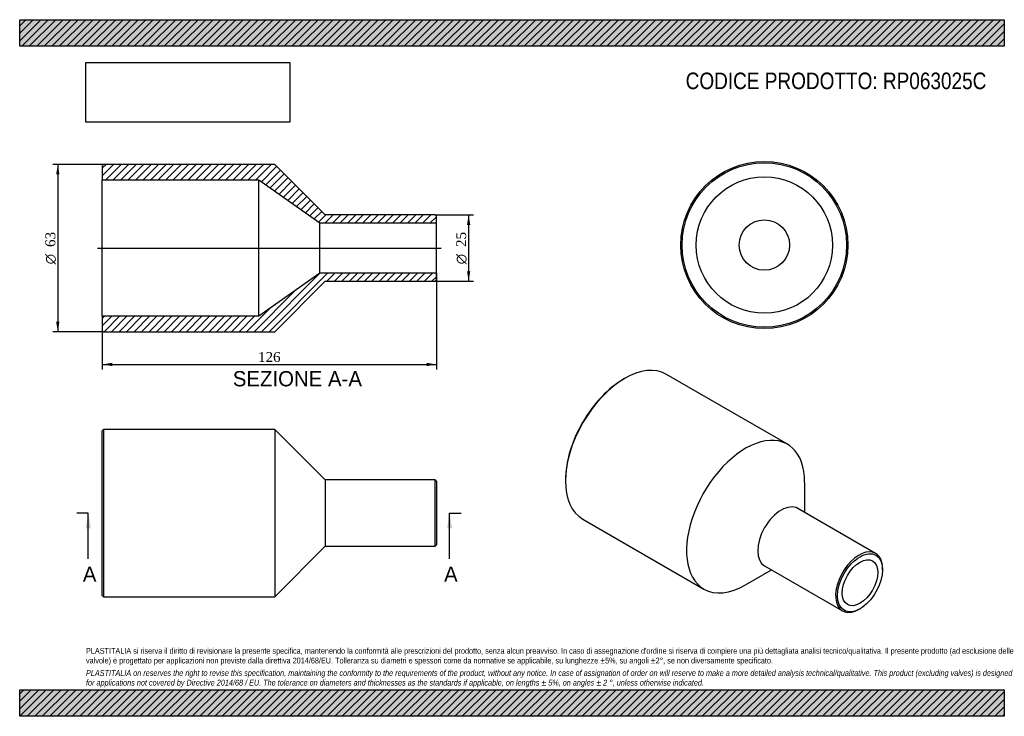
# Model space of a CAD drawing. Header units: millimetres. Extents: x 0 to 371, y 0 to 263.
import ezdxf
from ezdxf.enums import TextEntityAlignment as Align
from ezdxf.lldxf.tags import DXFTag

# ---------------------------------------------------------------- set-up
doc = ezdxf.new("R2010")
doc.units = ezdxf.units.MM
doc.header["$LTSCALE"] = 1.25
for name, color, linetype in [('Default', 7, 'Continuous'), ('DV4_Default', 7, 'Continuous'), ('RP063025C', 7, 'Continuous')]:
    doc.layers.add(name, color=color, linetype=linetype)
doc.styles.add('SEACAD_Solid_Edge_ANSI', font='seans.ttf')
doc.styles.add('SEACAD_Solid_Edge_ANSI1_Symbols', font='semeca1.ttf')
doc.styles.add('SEACAD_Times_New_Roman', font='times.ttf')
tags = doc.linetypes.add('CENTER2', pattern=[28.575, 19.05, -3.175, 3.175, -3.175]).pattern_tags.tags
tags[10:11] = [DXFTag(74, 4), DXFTag(75, 0), DXFTag(340, '0'), DXFTag(46, 0.0), DXFTag(50, 0.0), DXFTag(44, 0.0), DXFTag(45, 0.0)]
tags[8:9] = [DXFTag(74, 4), DXFTag(75, 0), DXFTag(340, '0'), DXFTag(46, 0.0), DXFTag(50, 0.0), DXFTag(44, 0.0), DXFTag(45, 0.0)]
tags[6:7] = [DXFTag(74, 4), DXFTag(75, 0), DXFTag(340, '0'), DXFTag(46, 0.0), DXFTag(50, 0.0), DXFTag(44, 0.0), DXFTag(45, 0.0)]
tags[4:5] = [DXFTag(74, 4), DXFTag(75, 0), DXFTag(340, '0'), DXFTag(46, 0.0), DXFTag(50, 0.0), DXFTag(44, 0.0), DXFTag(45, 0.0)]
doc.dimstyles.new('ANSImm', dxfattribs={"dimtxt": 3.75, "dimasz": 3.75, "dimexe": 1.875, "dimexo": 0, "dimgap": 0.9375, "dimtad": 1, "dimdsep": 46, "dimtxsty": 'SEACAD_Times_New_Roman', "dimblk1": '_SE_FILLED', "dimblk2": '_SE_FILLED', "dimsah": 1, "dimcen": 1.875, "dimazin": 0, "dimtfac": 0.85, "dimtdec": 3, "dimtofl": 0, "dimtmove": 0, "dimatfit": 3, "dimfxl": 1, "dimarcsym": 0})
picture_1 = doc.add_image_def('image1.jpg', size_in_pixel=(4302, 1260))

# ---------------------------------------------------------------- blocks, each defined once
blk = doc.blocks.new('SE')
at = {"layer": 'RP063025C', "color": 7, "linetype": 'Continuous'}
for p, q in [((31.65, 108.06), (31.15, 107.56)), ((31.65, 108.06), (31.65, 45.06)), ((96.15, 108.06), (31.65, 108.06)), ((96.15, 108.06), (96.15, 45.06)), ((115.15, 89.06), (96.15, 108.06)), ((31.15, 45.56), (31.15, 107.56)), ((115.15, 89.06), (115.15, 64.06)), ((156.65, 89.06), (115.15, 89.06)), ((156.65, 64.06), (156.65, 89.06)), ((157.15, 88.56), (156.65, 89.06)), ((157.15, 88.56), (157.15, 64.56)), ((96.15, 45.06), (115.15, 64.06)), ((115.15, 64.06), (156.65, 64.06)), ((156.65, 64.06), (157.15, 64.56)), ((31.15, 45.56), (31.65, 45.06)), ((31.65, 45.06), (96.15, 45.06))]:
    blk.add_line(p, q, dxfattribs=at)
blk = doc.blocks.new('SE1')
at = {"layer": 'RP063025C', "color": 7, "linetype": 'Continuous'}
for p, q in [((228.09, 127.29), (227.74, 127.08)), ((289.45, 102.52), (243.84, 128.85)), ((205.82, 89.12), (205.82, 88.71)), ((295.98, 76.81), (295.98, 88.1)), ((322.73, 61.36), (293.39, 78.31)), ((212.34, 74.29), (257.95, 47.96)), ((280.89, 56.66), (310.23, 39.71)), ((273.7, 49.52), (283.48, 55.16)), ((325.32, 55.23), (325.32, 55.64)), ((316.48, 40.33), (316.84, 40.54))]:
    blk.add_line(p, q, dxfattribs=at)
for centre, major_axis, start_param, end_param in [((228.09, 101.57), (-15.75, -27.28), 3.141593, 6.283185), ((227.74, 101.77), (15.5, 26.85), 0.785398, 2.356195), ((273.7, 75.24), (-15.75, -27.28), 2.356195, 6.283185), ((287.14, 67.48), (-6.25, -10.83), 3.141593, 6.283185), ((316.48, 50.54), (6.25, 10.83), 0, 3.926991), ((316.48, 50.54), (6.25, 10.83), 5.497787, 6.283185), ((273.7, 75.24), (-15.75, -27.28), 0, 0.785398)]:
    blk.add_ellipse(centre, major_axis=major_axis, ratio=0.57735, start_param=start_param, end_param=end_param, dxfattribs=at)
for major_axis in [(-6, -10.39), (-4.75, -8.23)]:
    blk.add_ellipse((316.84, 50.33), major_axis=major_axis, ratio=0.57735, dxfattribs=at)
blk = doc.blocks.new('SE2')
at = {"layer": 'RP063025C', "color": 7, "linetype": 'Continuous'}
for radius in [31.5, 31, 25.7, 9.5]:
    blk.add_circle((280.78, 177.58), radius, dxfattribs=at)
blk = doc.blocks.new('SE4')
at = {"color": 7, "linetype": 'Continuous', "style": 'SEACAD_Solid_Edge_ANSI'}
blk.add_text('A', height=5.75, dxfattribs=at).set_placement((23.81, 56.44), align=Align.TOP_LEFT)
blk = doc.blocks.new('SE5')
at = {"color": 7, "linetype": 'Continuous', "style": 'SEACAD_Solid_Edge_ANSI'}
blk.add_text('A', height=5.75, dxfattribs=at).set_placement((160.01, 56.44), align=Align.TOP_LEFT)
blk = doc.blocks.new('SEANNOT_GROUP')
at = {"linetype": 'Continuous'}
blk.add_hatch(color=7, dxfattribs=at).paths.add_polyline_path([(26.84, 70.81), (25.88, 76.56), (24.92, 70.81)])
at = {"color": 7, "linetype": 'Continuous'}
blk.add_lwpolyline([(25.88, 59.31), (25.88, 76.56)], dxfattribs=at)
blk = doc.blocks.new('SEANNOT_GROUP1')
at = {"linetype": 'Continuous'}
blk.add_hatch(color=7, dxfattribs=at).paths.add_polyline_path([(163.04, 70.81), (162.08, 76.56), (161.13, 70.81)])
at = {"color": 7, "linetype": 'Continuous'}
blk.add_lwpolyline([(162.08, 59.31), (162.08, 76.56)], dxfattribs=at)
blk = doc.blocks.new('SE3')
at = {"layer": 'Default', "color": 7, "linetype": 'CENTER2'}
for p, q in [((25.88, 76.56), (21.57, 76.56)), ((162.08, 76.56), (166.4, 76.56))]:
    blk.add_line(p, q, dxfattribs=at)
at = {"layer": 'Default', "color": 7, "linetype": 'CENTER2', "const_width": 0.0001}
blk.add_lwpolyline([(25.88, 76.56), (162.08, 76.56)], dxfattribs=at)
at = {"layer": 'Default'}
for name in ['SEANNOT_GROUP', 'SEANNOT_GROUP1', 'SE4', 'SE5']:
    blk.add_blockref(name, (0, 0), dxfattribs=at)
blk = doc.blocks.new('SE6')
at = {"layer": 'RP063025C', "linetype": 'Continuous'}
h = blk.add_hatch(dxfattribs=at)
h.set_pattern_fill('LINE', scale=0.62992, angle=45, style=0)
h.paths.add_polyline_path([(115.15, 188.94), (96.15, 207.94), (31.65, 207.94), (31.15, 207.44), (31.15, 202.14), (90.15, 202.14), (113.15, 185.94), (157.15, 185.94), (157.15, 188.44), (156.65, 188.94)])
h = blk.add_hatch(dxfattribs=at)
h.set_pattern_fill('LINE', scale=0.62992, angle=45, style=0)
h.paths.add_polyline_path([(96.15, 144.94), (115.15, 163.94), (156.65, 163.94), (157.15, 164.44), (157.15, 166.94), (113.15, 166.94), (90.15, 150.74), (31.15, 150.74), (31.15, 145.44), (31.65, 144.94)])
at = {"layer": 'DV4_Default', "color": 7, "linetype": 'CENTER2'}
blk.add_line((29.4, 176.44), (158.9, 176.44), dxfattribs=at)
at = {"layer": 'RP063025C', "color": 7, "linetype": 'Continuous'}
for p, q in [((31.15, 207.44), (31.65, 207.94)), ((96.15, 207.94), (31.65, 207.94)), ((115.15, 188.94), (96.15, 207.94)), ((31.15, 207.44), (31.15, 202.14)), ((31.15, 150.74), (31.15, 202.14)), ((31.15, 202.14), (90.15, 202.14)), ((90.15, 150.74), (90.15, 202.14)), ((90.15, 202.14), (113.15, 185.94)), ((113.15, 166.94), (113.15, 185.94)), ((113.15, 185.94), (157.15, 185.94)), ((156.65, 188.94), (115.15, 188.94)), ((156.65, 188.94), (157.15, 188.44)), ((157.15, 185.94), (157.15, 188.44)), ((157.15, 166.94), (157.15, 185.94)), ((113.15, 166.94), (90.15, 150.74)), ((96.15, 144.94), (115.15, 163.94)), ((157.15, 166.94), (113.15, 166.94)), ((115.15, 163.94), (156.65, 163.94)), ((157.15, 164.44), (156.65, 163.94)), ((157.15, 164.44), (157.15, 166.94)), ((90.15, 150.74), (31.15, 150.74)), ((31.15, 150.74), (31.15, 145.44)), ((31.65, 144.94), (31.15, 145.44)), ((31.65, 144.94), (96.15, 144.94))]:
    blk.add_line(p, q, dxfattribs=at)
blk = doc.blocks.new('GDimGGroup')
at = {"layer": 'Default', "linetype": 'Continuous'}
for points in [[(169.9, 185.19), (169.27, 188.94), (168.65, 185.19)], [(169.9, 167.69), (168.65, 167.69), (169.27, 163.94)]]:
    blk.add_hatch(color=7, dxfattribs=at).paths.add_polyline_path(points)
at = {"layer": 'Default', "color": 7, "linetype": 'Continuous'}
for p, q in [((156.65, 188.94), (171.15, 188.94)), ((169.27, 188.94), (169.27, 163.94)), ((156.65, 163.94), (171.15, 163.94))]:
    blk.add_line(p, q, dxfattribs=at)
for s, style, p in [('25', 'SEACAD_Times_New_Roman', (164.58, 176.86)), ('O', 'SEACAD_Solid_Edge_ANSI1_Symbols', (164.58, 170.33))]:
    blk.add_text(s, height=3.75, rotation=90, dxfattribs=dict(at, style=style)).set_placement(p, align=Align.TOP_LEFT)
blk = doc.blocks.new('GDimGGroup1')
at = {"layer": 'Default', "linetype": 'Continuous'}
for points in [[(13.74, 204.19), (14.99, 204.19), (14.36, 207.94)], [(13.74, 148.69), (14.36, 144.94), (14.99, 148.69)]]:
    blk.add_hatch(color=7, dxfattribs=at).paths.add_polyline_path(points)
at = {"layer": 'Default', "color": 7, "linetype": 'Continuous'}
for p, q in [((31.65, 207.94), (12.49, 207.94)), ((14.36, 207.94), (14.36, 144.94)), ((31.65, 144.94), (12.49, 144.94))]:
    blk.add_line(p, q, dxfattribs=at)
for s, style, p in [('63', 'SEACAD_Times_New_Roman', (9.68, 176.86)), ('O', 'SEACAD_Solid_Edge_ANSI1_Symbols', (9.68, 170.33))]:
    blk.add_text(s, height=3.75, rotation=90, dxfattribs=dict(at, style=style)).set_placement(p, align=Align.TOP_LEFT)
blk = doc.blocks.new('DMBLK176')
at = {"layer": 'Default', "linetype": 'Continuous'}
for points in [[(34.9, 131.96), (34.9, 133.21), (31.15, 132.58)], [(153.4, 131.96), (157.15, 132.58), (153.4, 133.21)]]:
    blk.add_hatch(color=7, dxfattribs=at).paths.add_polyline_path(points)
at = {"layer": 'Default', "color": 7, "linetype": 'Continuous'}
for p, q in [((157.15, 166.94), (157.15, 130.71)), ((31.15, 150.74), (31.15, 130.71)), ((31.15, 132.58), (157.15, 132.58))]:
    blk.add_line(p, q, dxfattribs=at)
at = {"layer": 'Default', "color": 7, "linetype": 'Continuous', "style": 'SEACAD_Times_New_Roman'}
blk.add_text('126', height=3.75, dxfattribs=at).set_placement((89.88, 137.27), align=Align.TOP_LEFT)
blk = doc.blocks.new('_SE_FILLED')
at = {"color": 0}
blk.add_line((0, 0), (-1, 0), dxfattribs=at)
blk.add_solid([(0, 0), (-1, -0.1665), (-1, 0.1665), (0, 0)], dxfattribs=at)

msp = doc.modelspace()

# ---------------------------------------------------------------- hatches: boundary and pattern name
at = {"layer": 'Default', "linetype": 'Continuous'}
h = msp.add_hatch(dxfattribs=at)
h.set_pattern_fill('LINE', scale=0.62992, angle=45, style=0)
h.paths.add_polyline_path([(371.25, 252.5), (371.25, 262.5), (0, 262.5), (0, 252.5)])
for points in [[(371.25, 252.5), (371.25, 262.5), (0, 262.5), (0, 252.5)], [(371.25, 0), (371.25, 10), (0, 10), (0, 0)]]:
    msp.add_hatch(color=7, dxfattribs=at).paths.add_polyline_path(points)
h = msp.add_hatch(dxfattribs=at)
h.set_pattern_fill('LINE', scale=0.62992, angle=45, style=0)
h.paths.add_polyline_path([(371.25, 0), (371.25, 10), (0, 10), (0, 0)])

# ---------------------------------------------------------------- linework, layer by layer
at = {"layer": 'Default', "color": 7, "linetype": 'Continuous'}
for p, q in [((0, 262.5), (371.25, 262.5)), ((0, 252.5), (0, 262.5)), ((371.25, 262.5), (371.25, 252.5)), ((371.25, 252.5), (0, 252.5)), ((0, 10), (371.25, 10)), ((0, 0), (0, 10)), ((371.25, 10), (371.25, 0)), ((371.25, 0), (0, 0))]:
    msp.add_line(p, q, dxfattribs=at)

# ---------------------------------------------------------------- block references
at = {"layer": 'Default'}
for name in ['GDimGGroup1', 'SE6', 'SE2', 'GDimGGroup', 'SE1', 'SE', 'SE3']:
    msp.add_blockref(name, (0, 0), dxfattribs=at)

# ---------------------------------------------------------------- texts
at = {"layer": 'Default', "color": 7, "linetype": 'Continuous', "style": 'SEACAD_Solid_Edge_ANSI'}
msp.add_text('SEZIONE A-A', height=5.75, dxfattribs=at).set_placement((80.353, 130.089), align=Align.TOP_LEFT)
at = {"layer": 'Default', "attachment_point": 1}
for s, insert, char_height, width in [('{\\fArial Narrow|b0||i0||c0|p34;\\C7;\\H6.25;\\W1.;CODICE PRODOTTO: RP063025C}', (251.111, 242.58), 6.25, 113.76848), ("{\\fArial Narrow|b0||i0||c0|p34;\\C7;\\H2.1875;\\W1.;PLASTITALIA si riserva il diritto di revisionare la presente specifica, mantenendo la conformità alle prescrizioni del prodotto, senza alcun preavviso. In caso di assegnazione d'ordine si riserva di compiere una più dettagliata analisi tecnico/qualitativa. Il presente prodotto (ad esclusione delle \\P}{\\fArial Narrow|b0||i0||c0|p34;\\C7;\\H2.1875;\\W1.;valvole) è progettato per applicazioni non previste dalla direttiva 2014/68/EU. Tolleranza su diametri e spessori come da normative se applicabile, su lunghezze ±5%, su angoli ±2°, se non diversamente specificato.\\P}{\\fArial Narrow|b0||i0||c0|p34;\\C7;\\H0.625;\\W1.;   \\P}{\\fArial Narrow|b0||i1||c0|p34;\\C7;\\H2.1875;\\W1.;PLASTITALIA on reserves the right to revise this specification, maintaining the conformity to the requirements of the product, without any notice. In case of assignation of order on will reserve to make a more detailed analysis technical/qualitative. This product (excluding valves) is designed \\P}{\\fArial Narrow|b0||i1||c0|p34;\\C7;\\H2.1875;\\W1.;for applications not covered by Directive 2014/68 / EU. The tolerance on diameters and thicknesses as the standards if applicable, on lengths ± 5%, on angles ± 2 °, unless otherwise indicated.\\P}", (25, 25.753), 2.1875, 321.25)]:
    msp.add_mtext(s, dxfattribs=dict(at, insert=insert, char_height=char_height, width=width))

# ---------------------------------------------------------------- dimensions: what is measured, and where the dimension line sits
at = {"layer": 'Default', "color": 7, "linetype": 'Continuous'}
dim = msp.add_linear_dim(base=(157.149, 132.584), p1=(31.149, 150.741), p2=(157.149, 166.941), text='\\A1;<>', dimstyle='ANSImm', dxfattribs=at)
dim.commit()
dim.dimension.update_dxf_attribs({"geometry": 'DMBLK176', "text_midpoint": (94.149, 132.584), "dimtype": 160})

# ---------------------------------------------------------------- pictures from other files: only their frames are drawn
image = msp.add_image(picture_1, insert=(25, 223.879), size_in_units=(76.821, 22.5))
image.dxf.flags = 7

doc.saveas('drawing.dxf')
